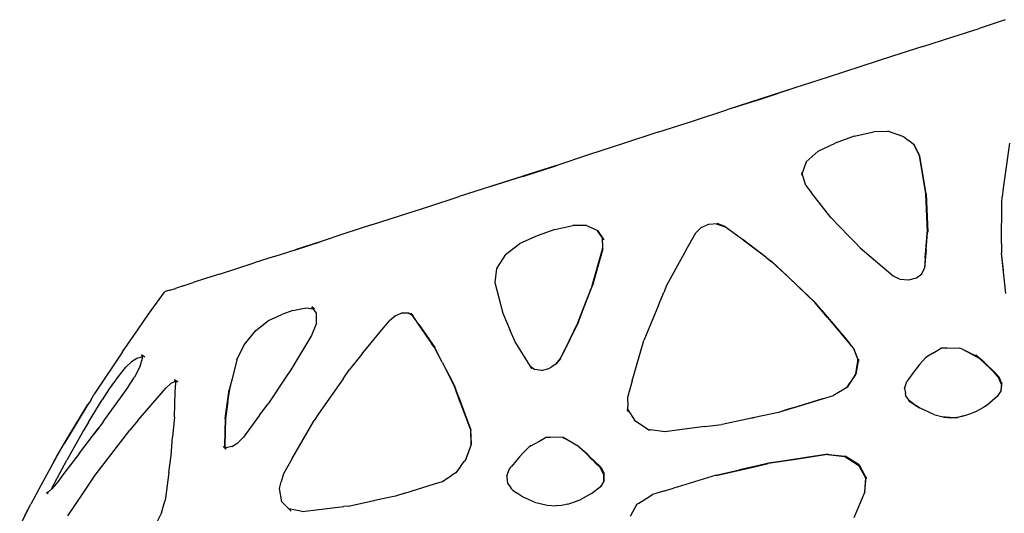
# Model space of a CAD drawing. Header units: millimetres. Extents: x -185 to 169, y 0 to 1631.
# Tile 5 of 6: x -155 to 58, y 1510 to 1617. Entities that reach past the tile are written whole.
import ezdxf

# ---------------------------------------------------------------- set-up
doc = ezdxf.new("R2010")
doc.units = ezdxf.units.MM
doc.layers.add('G-IMPT', color=7, linetype='Continuous', lineweight=40)

# ---------------------------------------------------------------- blocks, each defined once
blk = doc.blocks.new('Floor lamp_DXF-2889-Справа')
at = {"layer": 'G-IMPT', "lineweight": -3}
for p, q in [((58.47, 1616.62), (52.83, 1614.74)), ((46.91, 1612.87), (52.83, 1614.74)), ((40.62, 1610.8), (46.91, 1612.87)), ((40.62, 1610.8), (34.06, 1608.7)), ((34.06, 1608.7), (27.23, 1606.48)), ((27.23, 1606.48), (20.2, 1604.2)), ((20.2, 1604.2), (13, 1601.87)), ((12.95, 1601.85), (5.63, 1599.48)), ((13, 1601.87), (5.68, 1599.44)), ((5.63, 1599.48), (-1.73, 1597.1)), ((5.68, 1599.44), (-1.73, 1597.1)), ((-9.17, 1594.66), (-1.73, 1597.1)), ((-16.63, 1592.27), (-9.17, 1594.66)), ((-16.63, 1592.27), (-24.05, 1589.86)), ((25.81, 1591.38), (30.06, 1592.34)), ((33.01, 1592.4), (30.06, 1592.34)), ((33.35, 1592.4), (33.01, 1592.4)), ((33.35, 1592.4), (36.44, 1591.36)), ((-24.05, 1589.86), (-31.39, 1587.46)), ((17.99, 1588.17), (21.68, 1589.91)), ((25.81, 1591.38), (21.68, 1589.91)), ((36.44, 1591.36), (37.58, 1590.46)), ((38.79, 1589.51), (37.58, 1590.46)), ((59.39, 1589.91), (58.04, 1580.19)), ((15.4, 1585.89), (17.99, 1588.17)), ((39.96, 1587.15), (38.74, 1589.5)), ((40.01, 1587.16), (38.79, 1589.51)), ((-31.39, 1587.46), (-38.68, 1585.02)), ((15.4, 1585.89), (14.45, 1582.99)), ((41.32, 1578.91), (39.96, 1587.15)), ((41.38, 1578.92), (40.01, 1587.16)), ((-45.83, 1582.71), (-38.68, 1585.02)), ((-38.73, 1585.01), (-45.83, 1582.78)), ((-38.59, 1585), (-45.83, 1582.71)), ((-38.59, 1585), (-45.75, 1582.74)), ((14.46, 1583.58), (14.45, 1582.99)), ((15.37, 1580.72), (14.46, 1583.58)), ((-52.83, 1580.54), (-45.83, 1582.78)), ((-45.75, 1582.74), (-52.76, 1580.53)), ((-52.76, 1580.53), (-59.55, 1578.33)), ((15.37, 1580.72), (16.59, 1579.17)), ((20.78, 1573.81), (16.59, 1579.17)), ((58.04, 1580.19), (57.76, 1578.3)), ((-66.15, 1576.22), (-59.55, 1578.33)), ((41.66, 1570.61), (41.32, 1578.91)), ((41.38, 1578.92), (41.72, 1570.61)), ((57.66, 1568.22), (57.75, 1576.97)), ((57.75, 1576.97), (57.76, 1578.3)), ((-72.47, 1574.17), (-66.15, 1576.22)), ((-78.5, 1572.19), (-72.47, 1574.17)), ((24.68, 1569.79), (20.78, 1573.81)), ((-78.5, 1572.19), (-84.28, 1570.35)), ((-38.88, 1571.18), (-42.68, 1569.85)), ((-38.88, 1571.18), (-34.99, 1572.07)), ((-32.01, 1572.1), (-34.99, 1572.07)), ((-32.01, 1572.1), (-29.61, 1570.97)), ((-28.6, 1569.4), (-29.66, 1570.96)), ((-28.25, 1568.97), (-29.61, 1570.97)), ((-7.26, 1571.67), (-8.44, 1570.46)), ((-7.26, 1571.67), (-5.61, 1572.39)), ((-5.61, 1572.39), (-3.82, 1572.49)), ((-4.02, 1572.47), (-2.32, 1571.89)), ((-2.26, 1571.91), (-3.82, 1572.49)), ((1.46, 1569.19), (-2.26, 1571.91)), ((41.15, 1565.03), (41.66, 1571.21)), ((41.37, 1566.89), (41.72, 1571.38)), ((41.66, 1570.61), (41.66, 1571.21)), ((41.72, 1571.38), (41.72, 1570.61)), ((-94.91, 1566.82), (-89.64, 1568.51)), ((-89.8, 1568.48), (-94.91, 1566.82)), ((-89.64, 1568.51), (-94.76, 1566.89)), ((-84.28, 1570.35), (-89.8, 1568.48)), ((-42.68, 1569.85), (-46.42, 1568.18)), ((-28.66, 1569.5), (-28.6, 1567.27)), ((-28.53, 1567), (-28.61, 1569.51)), ((-28.25, 1568.97), (-28.61, 1569.51)), ((-10.48, 1566.81), (-8.44, 1570.46)), ((1.78, 1568.95), (1.46, 1569.19)), ((6.75, 1565.24), (1.78, 1568.95)), ((6.69, 1565.22), (1.78, 1568.89)), ((24.68, 1569.79), (25.97, 1568.44)), ((27.09, 1567.27), (25.97, 1568.44)), ((-99.55, 1565.4), (-94.76, 1566.89)), ((-49.52, 1565.83), (-46.42, 1568.18)), ((-30.79, 1559.12), (-28.59, 1566.99)), ((-28.53, 1567), (-29.74, 1562.67)), ((-28.59, 1566.99), (-28.6, 1567.27)), ((-10.48, 1566.81), (-14.73, 1559.07)), ((27.09, 1567.27), (34.24, 1561.16)), ((41.37, 1566.89), (41.04, 1562.88)), ((57.66, 1568.22), (57.62, 1566.11)), ((-99.55, 1565.4), (-103.87, 1563.97)), ((-49.52, 1565.83), (-51.49, 1562.78)), ((6.69, 1565.22), (8.02, 1564.21)), ((6.75, 1565.24), (8.08, 1564.23)), ((11.65, 1560.81), (8.02, 1564.21)), ((8.08, 1564.23), (11.36, 1561.16)), ((41.15, 1565.03), (40.98, 1562.88)), ((58.05, 1562.42), (57.62, 1566.11)), ((58.56, 1557.33), (57.62, 1566.11)), ((-111.35, 1561.58), (-107.84, 1562.71)), ((-107.84, 1562.71), (-103.87, 1563.97)), ((-51.49, 1562.78), (-51.85, 1559.74)), ((-29.74, 1562.67), (-30.72, 1559.13)), ((40.98, 1562.88), (40.39, 1561.61)), ((40.46, 1561.62), (41.04, 1562.88)), ((-114.41, 1560.58), (-117.03, 1559.73)), ((-111.35, 1561.58), (-114.41, 1560.58)), ((11.71, 1560.83), (11.36, 1561.16)), ((17.37, 1555.36), (11.65, 1560.81)), ((11.71, 1560.83), (17.44, 1555.38)), ((34.24, 1561.16), (35.23, 1560.68)), ((35.74, 1560.42), (35.23, 1560.68)), ((37.52, 1560.25), (35.74, 1560.42)), ((39.2, 1560.69), (37.52, 1560.25)), ((39.2, 1560.69), (39.58, 1560.98)), ((39.58, 1560.98), (40.46, 1561.62)), ((-123.1, 1557.77), (-123.23, 1557.65)), ((-122.86, 1557.85), (-123.1, 1557.77)), ((-122.85, 1557.85), (-123.1, 1557.77)), ((-122.11, 1558.09), (-122.85, 1557.85)), ((-122.11, 1558.09), (-120.89, 1558.48)), ((-119.19, 1559.03), (-120.89, 1558.48)), ((-119.19, 1559.03), (-117.03, 1559.73)), ((-51.85, 1559.74), (-50.14, 1553.11)), ((-33.84, 1551.22), (-31.06, 1558.42)), ((-32.54, 1554.45), (-30.72, 1559.13)), ((-30.79, 1559.12), (-31.06, 1558.42)), ((-14.73, 1559.07), (-15.35, 1557.57)), ((-126.69, 1552.9), (-123.23, 1557.65)), ((-16.5, 1554.85), (-15.35, 1557.57)), ((-95.52, 1553.68), (-97.91, 1552.84)), ((-95.52, 1553.68), (-92.65, 1554.27)), ((-92.65, 1554.27), (-91.09, 1554.04)), ((-90.41, 1553.12), (-91.44, 1554.51)), ((-90.83, 1554), (-91.44, 1554.51)), ((-90.83, 1554), (-91.04, 1554.04)), ((-33.77, 1551.22), (-32.54, 1554.45)), ((-16.5, 1554.85), (-19.67, 1547.18)), ((20.07, 1552.16), (17.37, 1555.36)), ((18.83, 1553.72), (17.44, 1555.38)), ((18.83, 1553.72), (23.69, 1547.92)), ((-128.9, 1549.73), (-126.69, 1552.9)), ((-103.51, 1549.38), (-100.74, 1551.52)), ((-100.74, 1551.52), (-97.91, 1552.84)), ((-90.43, 1550.92), (-90.41, 1553.12)), ((-75.9, 1549.9), (-74.62, 1551.42)), ((-73.3, 1552.55), (-74.62, 1551.42)), ((-71.84, 1553.19), (-73.3, 1552.55)), ((-71.84, 1553.19), (-70.49, 1553.21)), ((-70.68, 1553.2), (-69.7, 1552.68)), ((-70.49, 1553.21), (-69.51, 1552.61)), ((-68.28, 1550.63), (-69.99, 1553.1)), ((-69.51, 1552.61), (-69.99, 1553.1)), ((-69.89, 1552.87), (-68.27, 1550.52)), ((-50.14, 1553.11), (-48.53, 1549.34)), ((20.07, 1552.16), (25.64, 1545.45)), ((-132.35, 1544.75), (-128.9, 1549.73)), ((-106.04, 1546.28), (-103.51, 1549.38)), ((-90.43, 1550.92), (-91.49, 1548.29)), ((-80.58, 1544.23), (-75.9, 1549.9)), ((-68.28, 1550.63), (-64.83, 1545.71)), ((-68.27, 1550.52), (-65.51, 1546.58)), ((-47.47, 1546.88), (-48.53, 1549.34)), ((-33.77, 1551.22), (-37.37, 1543.87)), ((-33.84, 1551.22), (-35.89, 1547.08)), ((-91.49, 1548.29), (-95.92, 1540.88)), ((-22.2, 1538.46), (-19.67, 1547.18)), ((23.69, 1547.92), (24.87, 1546.49)), ((-107.59, 1543.03), (-106.04, 1546.28)), ((-64.89, 1545.7), (-65.51, 1546.58)), ((-63.27, 1542.51), (-64.89, 1545.7)), ((-63.21, 1542.52), (-64.83, 1545.71)), ((-43.87, 1541.1), (-47.47, 1546.88)), ((-35.89, 1547.08), (-37.7, 1543.33)), ((25.71, 1545.46), (24.87, 1546.49)), ((25.64, 1545.45), (26.68, 1542.83)), ((26.84, 1542.62), (25.71, 1545.46)), ((42.78, 1544.42), (44.22, 1545.33)), ((44.22, 1545.33), (44.57, 1545.56)), ((45.07, 1545.56), (44.57, 1545.56)), ((45.83, 1545.55), (45.07, 1545.56)), ((45.83, 1545.55), (48.59, 1545.62)), ((48.59, 1545.62), (49.21, 1545.31)), ((49.21, 1545.31), (50.79, 1544.54)), ((49.22, 1545.3), (52.83, 1543.37)), ((-132.35, 1544.75), (-138.42, 1535.55)), ((-129.26, 1543.28), (-130.38, 1542.61)), ((-128.32, 1543.61), (-129.26, 1543.28)), ((-128.51, 1541.62), (-128.01, 1543.34)), ((-127.51, 1543.56), (-128.24, 1544.07)), ((-128.24, 1544.07), (-128.01, 1543.34)), ((-109.15, 1536.63), (-107.45, 1543.28)), ((-107.59, 1543.03), (-108.66, 1538.9)), ((-80.58, 1544.23), (-83.26, 1540.93)), ((-37.7, 1543.33), (-38.74, 1542.06)), ((-37.63, 1543.33), (-38.68, 1542.06)), ((-37.63, 1543.33), (-37.37, 1543.87)), ((26.73, 1543.13), (26.19, 1539.89)), ((26.54, 1542.26), (26.66, 1543.08)), ((26.84, 1542.62), (26.73, 1543.13)), ((39.96, 1542.02), (41.27, 1543.55)), ((42.78, 1544.42), (41.27, 1543.55)), ((50.79, 1544.54), (52.49, 1543.72)), ((53.05, 1543.23), (52.13, 1543.99)), ((52.13, 1543.99), (52.49, 1543.72)), ((52.22, 1543.86), (52.97, 1543.21)), ((52.97, 1543.21), (54.01, 1542.31)), ((53.99, 1542.44), (53.05, 1543.23)), ((-133.21, 1539.41), (-131.6, 1541.41)), ((-130.38, 1542.61), (-131.6, 1541.41)), ((-128.51, 1541.62), (-129.73, 1539.25)), ((-95.92, 1540.88), (-96.85, 1539.49)), ((-84.66, 1538.93), (-83.26, 1540.93)), ((-63.27, 1542.51), (-60.55, 1537.21)), ((-63.21, 1542.52), (-60.94, 1538.09)), ((-44.24, 1541.66), (-43.87, 1541.1)), ((-44.24, 1541.66), (-43.21, 1540.9)), ((-41.76, 1540.71), (-43.21, 1540.9)), ((-41.76, 1540.71), (-40.15, 1541.13)), ((-40.15, 1541.13), (-39.71, 1541.42)), ((-38.68, 1542.06), (-39.71, 1541.42)), ((26.2, 1540), (26.54, 1542.26)), ((39.96, 1542.02), (38.5, 1540.14)), ((53.99, 1542.44), (56.29, 1540.17)), ((55.28, 1541.06), (54.01, 1542.31)), ((55.66, 1540.67), (55.28, 1541.06)), ((-135.15, 1536.75), (-133.21, 1539.41)), ((-131.45, 1536.59), (-129.73, 1539.25)), ((-120.33, 1538.24), (-121.06, 1538.7)), ((-121.06, 1538.7), (-120.83, 1538.04)), ((-108.66, 1538.9), (-109.26, 1536.49)), ((-96.85, 1539.49), (-100.86, 1533.51)), ((-84.66, 1538.93), (-89.97, 1531.29)), ((24.37, 1537.13), (25.68, 1539.13)), ((26.11, 1539.87), (24.95, 1538.11)), ((25.68, 1539.13), (26.19, 1539.89)), ((38.5, 1540.14), (37.2, 1538.34)), ((56.25, 1540), (55.66, 1540.67)), ((56.25, 1540), (57.06, 1539.04)), ((57.11, 1539.24), (56.29, 1540.17)), ((57.65, 1537.67), (57.06, 1539.04)), ((57.56, 1538.23), (57.11, 1539.24)), ((-135.18, 1536.7), (-136.7, 1534.37)), ((-136.5, 1529.61), (-131.45, 1536.59)), ((-129.05, 1529.86), (-122.93, 1536.91)), ((-121.88, 1537.88), (-122.93, 1536.91)), ((-120.96, 1538.35), (-121.88, 1537.88)), ((-120.96, 1538.35), (-120.66, 1538.3)), ((-120.94, 1536.05), (-120.83, 1538.04)), ((-120.33, 1538.24), (-120.66, 1538.3)), ((-110.16, 1530.3), (-109.26, 1536.49)), ((-109.57, 1533.89), (-109.15, 1536.63)), ((-60.94, 1538.09), (-60.48, 1537.22)), ((-59.27, 1533.65), (-60.55, 1537.21)), ((-59.7, 1535.07), (-60.48, 1537.22)), ((-22.2, 1538.46), (-23.21, 1534.84)), ((24.37, 1537.13), (21.34, 1535.27)), ((24.31, 1537.13), (24.95, 1538.11)), ((36.69, 1536.84), (37.2, 1538.34)), ((36.69, 1536.84), (36.9, 1535.83)), ((57.59, 1536.72), (57.53, 1536.37)), ((57.56, 1538.23), (57.72, 1537.87)), ((57.59, 1536.34), (57.72, 1537.87)), ((57.65, 1537.67), (57.59, 1536.72)), ((-139.66, 1529.52), (-136.7, 1534.37)), ((-139.28, 1534.17), (-139.11, 1534.46)), ((-139.11, 1534.46), (-139.28, 1534.18)), ((-139.11, 1534.46), (-138.42, 1535.55)), ((-121.06, 1530.66), (-120.94, 1536.05)), ((-59.7, 1535.07), (-58.35, 1531.35)), ((-23.21, 1534.84), (-23.13, 1532.9)), ((18.94, 1534.55), (9.43, 1531.63)), ((12.62, 1532.65), (18.94, 1534.55)), ((18.94, 1534.55), (21.34, 1535.27)), ((36.97, 1535.23), (36.9, 1535.83)), ((37.93, 1533.94), (36.97, 1535.23)), ((56.74, 1535.05), (54.57, 1533.23)), ((57.59, 1536.34), (56.74, 1535.05)), ((-139.8, 1533.34), (-144.84, 1525.01)), ((-143.96, 1526.54), (-139.8, 1533.34)), ((-139.28, 1534.17), (-139.8, 1533.34)), ((-109.57, 1533.89), (-110.06, 1530.34)), ((-102.74, 1531.03), (-100.86, 1533.51)), ((-59.27, 1533.65), (-57.7, 1529.38)), ((-23.09, 1531.81), (-23.2, 1532.33)), ((-23.2, 1532.33), (-21.52, 1529.71)), ((-23.09, 1531.81), (-23.13, 1532.9)), ((11.56, 1532.32), (9.43, 1531.64)), ((12.62, 1532.65), (11.56, 1532.32)), ((37.65, 1534.14), (39.9, 1532.59)), ((37.65, 1534.14), (37.93, 1533.94)), ((37.75, 1534.18), (39.28, 1533.08)), ((39.9, 1532.64), (39.28, 1533.08)), ((43.02, 1531.19), (39.9, 1532.59)), ((52.13, 1531.84), (53.86, 1532.79)), ((54.57, 1533.23), (53.86, 1532.79)), ((-121.06, 1530.66), (-121.5, 1526.28)), ((-110.16, 1530.3), (-110.28, 1524.53)), ((-110.06, 1530.34), (-110.18, 1524.5)), ((-102.74, 1531.03), (-106.21, 1526.26)), ((-89.97, 1531.29), (-90.93, 1529.89)), ((-58.35, 1531.35), (-57.05, 1527.88)), ((4.27, 1530.55), (-2.75, 1529.02)), ((3.47, 1530.38), (4.27, 1530.55)), ((9.43, 1531.63), (4.27, 1530.55)), ((43.02, 1531.19), (45.24, 1530.62)), ((44.65, 1530.77), (47.34, 1530.51)), ((45.24, 1530.62), (46.68, 1530.48)), ((46.68, 1530.48), (47.43, 1530.51)), ((47.34, 1530.51), (47.57, 1530.52)), ((47.43, 1530.51), (48.13, 1530.56)), ((47.57, 1530.52), (49.22, 1530.8)), ((49.53, 1530.87), (48.13, 1530.56)), ((49.53, 1530.87), (50.62, 1531.28)), ((50.62, 1531.28), (52.13, 1531.84)), ((-141.59, 1522.78), (-137.53, 1528.25)), ((-139.66, 1529.52), (-140.75, 1527.71)), ((-137.55, 1528.25), (-138.54, 1526.94)), ((-136.5, 1529.61), (-137.53, 1528.25)), ((-129.05, 1529.86), (-130.77, 1527.8)), ((-95.65, 1521.68), (-90.93, 1529.89)), ((-57.7, 1529.38), (-57.07, 1527.72)), ((-21.39, 1529.63), (-21.52, 1529.71)), ((-18.61, 1527.88), (-21.39, 1529.63)), ((-6.5, 1528.58), (-11.37, 1527.94)), ((-6.5, 1528.58), (-3.41, 1528.94)), ((-3.41, 1528.94), (-2.75, 1529.02)), ((-144.84, 1525.01), (-143.96, 1526.54)), ((-140.75, 1527.71), (-144.39, 1521.3)), ((-138.64, 1526.8), (-138.54, 1526.94)), ((-138.22, 1518.02), (-130.77, 1527.8)), ((-121.8, 1522.32), (-121.5, 1526.28)), ((-106.21, 1526.26), (-107.39, 1525.04)), ((-56.94, 1524.71), (-57.07, 1527.72)), ((-56.88, 1524.73), (-57.05, 1527.88)), ((-42.36, 1525.37), (-40.88, 1526.21)), ((-39.8, 1526.2), (-40.88, 1526.21)), ((-37.11, 1526.25), (-39.8, 1526.2)), ((-37.11, 1526.25), (-33.77, 1524.34)), ((-37.1, 1526.23), (-36.74, 1526)), ((-33.85, 1524.33), (-36.74, 1526)), ((-18.61, 1527.88), (-18.22, 1527.83)), ((-15.09, 1527.44), (-18.22, 1527.83)), ((-11.37, 1527.94), (-15.09, 1527.44)), ((-146.58, 1522), (-144.84, 1525.01)), ((-110.59, 1524.22), (-109.93, 1523.98)), ((-110.59, 1524.22), (-109.96, 1523.69)), ((-110.28, 1524.53), (-109.96, 1523.69)), ((-109.98, 1523.98), (-110.18, 1524.5)), ((-108.67, 1524.23), (-109.93, 1523.98)), ((-108.67, 1524.23), (-107.39, 1525.04)), ((-56.94, 1524.71), (-58.13, 1521.51)), ((-58.09, 1521.47), (-56.88, 1524.73)), ((-44.37, 1524.24), (-46.02, 1522.63)), ((-45.75, 1522.9), (-44.09, 1524.52)), ((-44.37, 1524.24), (-45.75, 1522.9)), ((-44.37, 1524.24), (-42.87, 1525.08)), ((-44.37, 1524.24), (-44.09, 1524.52)), ((-42.87, 1525.08), (-42.36, 1525.37)), ((-33.85, 1524.33), (-32.17, 1522.78)), ((-33.46, 1524.05), (-33.77, 1524.34)), ((-33.46, 1524.05), (-32.13, 1522.87)), ((-146.58, 1522), (-149.97, 1515.84)), ((-146.87, 1521.51), (-146.58, 1521.99)), ((-141.59, 1522.78), (-144.99, 1518.4)), ((-122.34, 1518.65), (-121.8, 1522.32)), ((-95.65, 1521.68), (-97.5, 1518.34)), ((-46.55, 1521.99), (-47.28, 1521.17)), ((-46.55, 1521.99), (-45.75, 1522.9)), ((-45.75, 1522.9), (-46.02, 1522.63)), ((-32.17, 1522.78), (-30.87, 1521.45)), ((-32.13, 1522.87), (-30.98, 1521.69)), ((-30.98, 1521.69), (-30.76, 1521.47)), ((20.09, 1522.58), (9.89, 1521.04)), ((20.03, 1522.5), (13.19, 1521.47)), ((20.03, 1522.5), (23.82, 1522.08)), ((20.09, 1522.58), (20.95, 1522.47)), ((20.95, 1522.47), (23.89, 1522.16)), ((23.82, 1522.08), (26.85, 1520.17)), ((26.91, 1520.26), (23.89, 1522.16)), ((-147.58, 1515.23), (-144.39, 1521.3)), ((-147.23, 1520.86), (-146.87, 1521.51)), ((-59.27, 1519.93), (-60.28, 1518.54)), ((-59.27, 1519.93), (-58.49, 1520.99)), ((-58.09, 1521.47), (-58.49, 1520.99)), ((-48.66, 1519.39), (-48.21, 1519.98)), ((-47.28, 1521.17), (-48.21, 1519.98)), ((-30.55, 1521.15), (-30.87, 1521.45)), ((-30.56, 1521.3), (-30.76, 1521.47)), ((-28.96, 1519.75), (-30.56, 1521.3)), ((-30.55, 1521.15), (-30.21, 1520.82)), ((-30.21, 1520.82), (-29.02, 1519.63)), ((-28.92, 1519.42), (-29.02, 1519.63)), ((-28.96, 1519.75), (-28.22, 1518.4)), ((-4.03, 1517.99), (4.52, 1519.95)), ((4.59, 1520.02), (1.05, 1519.21)), ((4.52, 1519.95), (7.19, 1520.58)), ((7.26, 1520.65), (4.59, 1520.02)), ((13.19, 1521.47), (7.19, 1520.58)), ((9.89, 1521.04), (7.26, 1520.65)), ((28.3, 1517.39), (26.85, 1520.17)), ((26.91, 1520.26), (28.08, 1518.01)), ((-144.99, 1518.4), (-146.54, 1516.32)), ((-140.86, 1514.15), (-138.22, 1518.02)), ((-122.34, 1518.65), (-123.01, 1513.09)), ((-97.5, 1518.34), (-98.03, 1516.58)), ((-63.19, 1516.71), (-61.12, 1518.03)), ((-60.28, 1518.54), (-61.12, 1518.03)), ((-49.26, 1517.9), (-48.66, 1519.39)), ((-49.26, 1517.9), (-49.25, 1517.69)), ((-49.25, 1517.69), (-49.19, 1516.92)), ((-28.29, 1518.16), (-28.92, 1519.42)), ((-28.27, 1516.82), (-28.29, 1518.16)), ((-28.2, 1516.92), (-28.22, 1518.4)), ((-4.03, 1518.04), (-12.48, 1515.49)), ((-4.03, 1518.04), (1.05, 1519.21)), ((28.28, 1517.39), (28.03, 1514.46)), ((28.47, 1517.27), (28.08, 1518.01)), ((28.08, 1514.46), (28.37, 1517.73)), ((28.47, 1517.27), (28.37, 1517.73)), ((-149.97, 1515.84), (-152.16, 1511.75)), ((-146.64, 1516.18), (-147.58, 1515.08)), ((-146.64, 1516.18), (-146.54, 1516.32)), ((-98.42, 1515.14), (-98.03, 1516.58)), ((-71.34, 1514.19), (-64.92, 1516.18)), ((-64.92, 1516.18), (-63.19, 1516.71)), ((-49.19, 1516.92), (-49.1, 1516.3)), ((-49.1, 1516.3), (-48.43, 1515.33)), ((-48.21, 1515.01), (-48.43, 1515.33)), ((-30.97, 1514.06), (-28.75, 1515.85)), ((-28.2, 1516.92), (-28.96, 1515.65)), ((-28.75, 1515.85), (-28.96, 1515.65)), ((-15.39, 1514.57), (-13.25, 1515.25)), ((-12.48, 1515.49), (-13.25, 1515.25)), ((-148.73, 1514.32), (-148.38, 1514.42)), ((-148.73, 1514.32), (-148.41, 1514.1)), ((-148.38, 1514.42), (-148.33, 1514.43)), ((-148.33, 1514.43), (-147.58, 1515.08)), ((-144.12, 1509.22), (-140.86, 1514.15)), ((-123.01, 1513.09), (-123.19, 1512.46)), ((-97.89, 1512.3), (-98.42, 1515.14)), ((-73.31, 1513.54), (-77.84, 1512.59)), ((-71.34, 1514.19), (-73.31, 1513.54)), ((-48.21, 1515.01), (-47.94, 1514.8)), ((-47.94, 1514.8), (-47.2, 1514.24)), ((-45.89, 1513.38), (-47.2, 1514.24)), ((-43.31, 1512.2), (-45.89, 1513.38)), ((-30.97, 1514.06), (-33.4, 1512.71)), ((-20.73, 1512.01), (-19.04, 1513.06)), ((-19.04, 1513.06), (-17.76, 1513.87)), ((-15.39, 1514.57), (-17.76, 1513.87)), ((28.08, 1514.46), (25.71, 1508.79)), ((-154.55, 1507.08), (-152.16, 1511.75)), ((-153.42, 1509.34), (-152.15, 1511.75)), ((-123.92, 1509.93), (-123.19, 1512.46)), ((-97.89, 1512.3), (-95.89, 1510.26)), ((-91.05, 1510.47), (-84.54, 1511.24)), ((-84.78, 1511.21), (-84.54, 1511.24)), ((-83.45, 1511.35), (-84.54, 1511.24)), ((-83.45, 1511.35), (-78.04, 1512.54)), ((-78.04, 1512.54), (-77.84, 1512.59)), ((-43.31, 1512.2), (-40.53, 1511.53)), ((-40.53, 1511.53), (-38.63, 1511.4)), ((-37.46, 1511.48), (-38.63, 1511.4)), ((-36.05, 1511.76), (-37.46, 1511.48)), ((-36.05, 1511.76), (-33.4, 1512.71)), ((-21.14, 1511.76), (-22.61, 1509.09)), ((-21.14, 1511.76), (-20.73, 1512.01)), ((-123.92, 1509.93), (-125.54, 1506.6)), ((-93.53, 1510.16), (-96.38, 1510.75)), ((-96.38, 1510.75), (-95.89, 1510.26)), ((-93.53, 1510.16), (-91.05, 1510.47))]:
    blk.add_line(p, q, dxfattribs=at)

msp = doc.modelspace()

# ---------------------------------------------------------------- block references
at = {"layer": 'G-IMPT'}
msp.add_blockref('Floor lamp_DXF-2889-Справа', (0, 0), dxfattribs=at)

doc.saveas('drawing.dxf')
